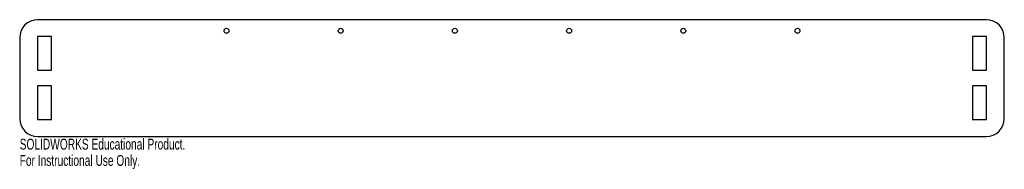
# Model space of a CAD drawing. Header units: millimetres. Extents: x -219 to 219, y -7 to 60.
import ezdxf

# ---------------------------------------------------------------- set-up
doc = ezdxf.new("R2010")
doc.units = ezdxf.units.MM
doc.styles.add('SLDTEXTSTYLE0', font='TXT', dxfattribs={"width": 0.7})

msp = doc.modelspace()

# ---------------------------------------------------------------- linework, layer by layer
at = {"color": 7, "linetype": 'Continuous', "lineweight": 25}
for p, q in [((211, 60), (-211, 60)), ((-219, 52), (-219, 16)), ((-211.1, 52.5), (-211.1, 37.5)), ((-204.9, 52.5), (-211.1, 52.5)), ((-204.9, 37.5), (-204.9, 52.5)), ((204.9, 52.5), (204.9, 37.5)), ((211.1, 52.5), (204.9, 52.5)), ((211.1, 37.5), (211.1, 52.5)), ((219, 16), (219, 52)), ((-211.1, 37.5), (-204.9, 37.5)), ((204.9, 37.5), (211.1, 37.5)), ((-211.1, 30.5), (-211.1, 15.5)), ((-204.9, 30.5), (-211.1, 30.5)), ((-204.9, 15.5), (-204.9, 30.5)), ((204.9, 30.5), (204.9, 15.5)), ((211.1, 30.5), (204.9, 30.5)), ((211.1, 15.5), (211.1, 30.5)), ((-211.1, 15.5), (-204.9, 15.5)), ((204.9, 15.5), (211.1, 15.5)), ((-211, 8), (211, 8))]:
    msp.add_line(p, q, dxfattribs=at)
for centre in [(-127, 55.06276), (-76.2, 55.06276), (-25.4, 55.06276), (25.4, 55.06276), (76.2, 55.06276), (127, 55.06276)]:
    msp.add_circle(centre, 1.1, dxfattribs=at)
for centre, start, end in [((-211, 52), 90, 180), ((211, 52), 0, 90), ((-211, 16), 180, 270), ((211, 16), 270, 0)]:
    msp.add_arc(centre, 8, start, end, dxfattribs=at)

# ---------------------------------------------------------------- texts
at = {"color": 7, "linetype": 'Continuous', "char_height": 4.83362, "attachment_point": 1, "style": 'SLDTEXTSTYLE0'}
for s, insert in [('SOLIDWORKS Educational Product.', (-219, 6.98043)), ('For Instructional Use Only.', (-219, -0.27))]:
    msp.add_mtext(s, dxfattribs=dict(at, insert=insert))

doc.saveas('drawing.dxf')
